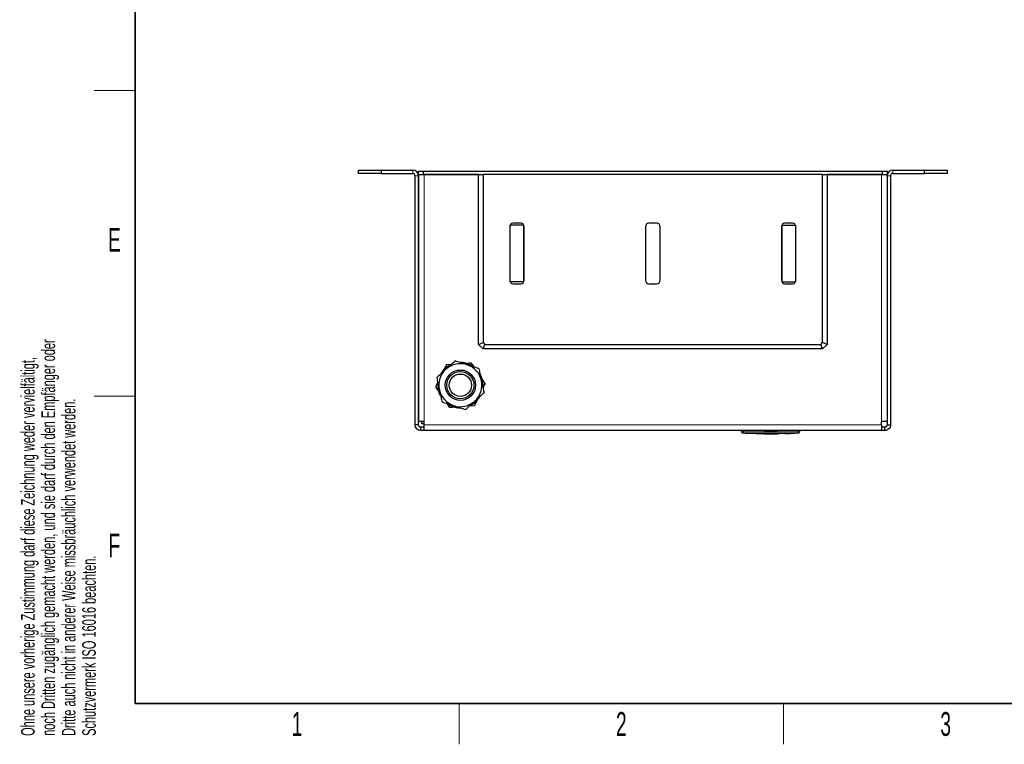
# Model space of a CAD drawing. Header units: millimetres. Extents: x 5 to 418, y 2 to 292.
# Tile 1 of 7: x 9 to 154, y 6 to 113. Entities that reach past the tile are written whole.
import ezdxf

# ---------------------------------------------------------------- set-up
doc = ezdxf.new("R2010")
doc.units = ezdxf.units.MM
doc.layers.add('SLD-0', color=7, linetype='Continuous')
doc.styles.add('SLDTEXTSTYLE0', font='TXT', dxfattribs={"width": 0.605})

msp = doc.modelspace()

# ---------------------------------------------------------------- linework, layer by layer
at = {"color": 7, "linetype": 'Continuous', "lineweight": 25}
for p, q in [((58.9065, 90.0271), (58.9065, 90.5271)), ((58.9065, 90.5271), (62.2398, 90.5271)), ((62.2398, 90.0271), (58.9065, 90.0271)), ((62.2398, 90.5271), (62.2398, 90.0271)), ((62.2398, 90.5271), (66.9065, 90.5271)), ((62.2398, 90.0271), (66.9065, 90.0271)), ((67.7398, 89.8605), (67.7398, 90.3605)), ((67.7398, 90.3605), (68.4065, 90.3605)), ((68.4065, 90.3605), (68.4065, 89.8605)), ((68.4065, 90.3605), (136.0731, 90.3605)), ((136.0731, 89.8605), (136.0731, 90.3605)), ((136.0731, 90.3605), (136.7398, 90.3605)), ((136.7398, 90.3605), (136.7398, 89.8605)), ((137.5731, 90.5271), (142.2398, 90.5271)), ((137.5731, 90.0271), (142.2398, 90.0271)), ((142.2398, 90.0271), (142.2398, 90.5271)), ((142.2398, 90.5271), (145.5731, 90.5271)), ((145.5731, 90.0271), (142.2398, 90.0271)), ((145.5731, 90.5271), (145.5731, 90.0271)), ((67.2398, 53.0271), (67.2398, 89.6938)), ((67.7834, 89.8605), (67.7398, 89.8605)), ((67.7398, 53.0271), (67.7398, 89.6938)), ((67.7565, 89.8605), (67.7565, 53.5271)), ((67.7834, 89.8605), (68.3795, 89.8605)), ((68.4065, 89.8605), (68.3795, 89.8605)), ((68.4065, 89.8605), (76.5731, 89.8605)), ((76.5731, 89.8605), (68.5898, 89.8605)), ((76.5731, 64.8605), (76.5731, 89.8605)), ((76.5731, 89.8605), (77.2398, 89.8605)), ((77.2398, 89.8605), (77.2398, 65.1366)), ((127.2398, 89.8605), (77.2398, 89.8605)), ((127.2398, 65.1366), (127.2398, 89.8605)), ((127.2398, 89.8605), (127.9065, 89.8605)), ((127.9065, 89.8605), (127.9065, 64.8605)), ((127.9065, 89.8605), (136.0731, 89.8605)), ((135.8898, 89.8605), (127.9065, 89.8605)), ((136.1001, 89.8605), (136.0731, 89.8605)), ((136.1001, 89.8605), (136.6961, 89.8605)), ((136.7398, 89.8605), (136.6961, 89.8605)), ((136.7231, 89.8605), (136.7231, 53.5271)), ((136.7398, 89.6938), (136.7398, 53.0271)), ((137.2398, 89.6938), (137.2398, 53.0271)), ((67.7565, 85.6855), (67.7398, 85.6855)), ((136.7398, 85.6855), (136.7231, 85.6855)), ((67.7398, 84.7021), (67.7565, 84.7021)), ((136.7231, 84.7021), (136.7398, 84.7021)), ((82.8065, 82.6938), (81.6731, 82.6938)), ((102.8065, 82.6938), (101.6731, 82.6938)), ((122.8065, 82.6938), (121.6731, 82.6938)), ((81.1731, 82.1938), (81.1731, 74.2938)), ((83.2398, 82.4105), (81.2398, 82.4105)), ((81.2398, 74.0771), (81.2398, 82.4105)), ((83.2398, 74.0771), (83.2398, 82.4105)), ((83.2571, 82.4105), (83.2398, 82.4105)), ((83.3065, 74.2938), (83.3065, 82.1938)), ((101.1731, 82.1938), (101.1731, 74.2938)), ((103.3065, 74.2938), (103.3065, 82.1938)), ((121.1731, 82.1938), (121.1731, 74.2938)), ((121.2225, 82.4105), (121.2398, 82.4105)), ((121.2398, 82.4105), (121.2398, 74.0771)), ((121.2398, 82.4105), (123.2398, 82.4105)), ((123.2398, 82.4105), (123.2398, 74.0771)), ((123.3065, 74.2938), (123.3065, 82.1938)), ((83.2398, 74.0771), (81.2398, 74.0771)), ((83.2571, 74.0771), (83.2398, 74.0771)), ((121.2225, 74.0771), (121.2398, 74.0771)), ((121.2398, 74.0771), (123.2398, 74.0771)), ((81.6731, 73.7938), (82.8065, 73.7938)), ((101.6731, 73.7938), (102.8065, 73.7938)), ((121.6731, 73.7938), (122.8065, 73.7938)), ((67.7565, 72.3521), (67.7398, 72.3521)), ((67.7398, 71.3688), (67.7565, 71.3688)), ((136.7398, 72.3521), (136.7231, 72.3521)), ((136.7231, 71.3688), (136.7398, 71.3688)), ((76.5731, 64.8605), (77.2398, 65.1366)), ((77.2398, 64.1938), (76.5731, 64.8605)), ((77.2398, 65.1366), (77.5159, 64.8605)), ((77.2398, 64.1938), (77.5159, 64.8605)), ((127.2398, 64.1938), (77.2398, 64.1938)), ((77.5159, 64.8605), (126.9636, 64.8605)), ((126.9636, 64.8605), (127.2398, 65.1366)), ((127.2398, 64.1938), (126.9636, 64.8605)), ((127.9065, 64.8605), (127.2398, 65.1366)), ((127.9065, 64.8605), (127.2398, 64.1938)), ((71.8499, 61.8839), (72.5844, 61.9381)), ((75.9107, 61.5443), (75.4966, 62.1532)), ((67.7565, 59.0188), (67.7398, 59.0188)), ((67.7398, 58.0355), (67.7565, 58.0355)), ((70.2598, 58.5912), (70.7112, 57.9275)), ((136.7398, 59.0188), (136.7231, 59.0188)), ((136.7231, 58.0355), (136.7398, 58.0355)), ((71.9022, 56.1767), (72.3163, 55.5678)), ((75.963, 55.837), (75.2286, 55.7828)), ((67.7398, 53.0271), (67.2398, 53.0271)), ((68.5898, 53.5271), (67.7565, 53.5271)), ((68.0731, 52.1938), (68.0731, 52.6938)), ((68.5898, 52.6938), (68.0731, 52.6938)), ((68.5898, 52.1938), (68.0731, 52.1938)), ((68.2398, 53.1938), (68.2398, 53.5271)), ((68.5898, 53.1938), (68.2398, 53.1938)), ((68.5898, 53.0271), (68.5898, 53.5271)), ((68.5898, 52.1938), (68.5898, 53.0271)), ((135.8898, 52.1938), (68.5898, 52.1938)), ((115.2398, 52.1938), (115.2398, 52.0898)), ((123.9065, 52.1938), (123.9065, 52.0898)), ((135.8898, 53.0271), (135.8898, 53.5271)), ((136.7231, 53.5271), (135.8898, 53.5271)), ((135.8898, 53.0271), (135.8898, 52.1938)), ((136.4065, 52.6938), (135.8898, 52.6938)), ((136.4065, 52.1938), (135.8898, 52.1938)), ((136.4065, 52.1938), (136.4065, 52.6938)), ((136.7398, 53.0271), (137.2398, 53.0271)), ((115.4085, 51.8497), (115.8696, 51.8231)), ((115.8245, 51.8171), (116.5804, 51.7912)), ((115.8697, 51.8389), (116.6028, 51.8162)), ((115.8697, 51.8323), (115.8697, 51.8389)), ((116.6028, 51.8095), (115.8697, 51.8323)), ((116.6028, 51.8095), (116.6028, 51.8162)), ((116.6028, 51.7803), (116.6028, 51.7993)), ((117.4371, 51.7881), (116.6028, 51.7803)), ((116.6287, 51.7872), (117.4371, 51.7948)), ((116.6501, 51.7889), (117.6263, 51.7555)), ((117.4371, 51.7948), (120.6362, 51.7765)), ((117.4371, 51.7881), (117.4371, 51.7948)), ((120.6362, 51.7698), (117.4371, 51.7881)), ((117.4371, 51.7363), (117.6258, 51.7406)), ((117.6227, 51.7333), (118.3115, 51.7102)), ((118.3115, 51.708), (118.3115, 51.7646)), ((119.1414, 51.7117), (120.6362, 51.7201)), ((119.1414, 51.6937), (119.1414, 51.7117)), ((120.868, 51.7085), (119.1414, 51.6937)), ((119.1414, 51.7004), (119.8889, 51.7068)), ((120.6362, 51.7698), (120.6362, 51.7765)), ((120.8479, 51.7312), (123.191, 51.8149)), ((120.868, 51.7795), (122.6312, 51.8187)), ((122.6312, 51.8121), (120.868, 51.7728)), ((120.868, 51.7728), (120.868, 51.7795)), ((120.868, 51.7346), (120.868, 51.7085)), ((122.2612, 51.7708), (121.6809, 51.7481)), ((122.2612, 51.7673), (121.6809, 51.7418)), ((121.6809, 51.7352), (122.2612, 51.7606)), ((122.2612, 51.7592), (121.6809, 51.7334)), ((121.6809, 51.7481), (121.6809, 51.7352)), ((122.4472, 51.7735), (122.4472, 51.7801)), ((122.4737, 51.7732), (122.4737, 51.7798)), ((123.2401, 51.8121), (123.0503, 51.8013)), ((123.2176, 51.8238), (123.7377, 51.8497)), ((123.2391, 51.8169), (123.2401, 51.8176)), ((123.2401, 51.8176), (123.2401, 51.8243)), ((123.2401, 51.8121), (123.2401, 51.8188))]:
    msp.add_line(p, q, dxfattribs=at)
at = {"color": 7, "linetype": 'Continuous', "lineweight": 18}
for p, q in [((66.9065, 90.0271), (66.9065, 90.5271)), ((137.5731, 90.0271), (137.5731, 90.5271)), ((67.2398, 89.6938), (67.7398, 89.6938)), ((67.7565, 89.5271), (67.7398, 89.5271)), ((68.5898, 89.8605), (68.5898, 53.5271)), ((135.8898, 53.5271), (135.8898, 89.8605)), ((136.7231, 89.5271), (136.7398, 89.5271)), ((137.2398, 89.6938), (136.7398, 89.6938)), ((135.8898, 53.0271), (68.5898, 53.0271)), ((115.5731, 52.1938), (115.5731, 52.0898)), ((123.5731, 52.1938), (123.5731, 52.0898)), ((115.5731, 52.0898), (115.5703, 51.8565)), ((122.2612, 51.7606), (122.2612, 51.7673)), ((122.6312, 51.8121), (122.6312, 51.8187)), ((123.5731, 52.0898), (123.576, 51.8565))]:
    msp.add_line(p, q, dxfattribs=at)
at = {"color": 7, "linetype": 'Continuous', "lineweight": 25, "flags": 128}
for points in [[(67.7565, 89.693), (67.7558, 89.6897), (67.7398, 89.5271)], [(136.7398, 89.5271), (136.7238, 89.6897), (136.7231, 89.693)]]:
    msp.add_lwpolyline(points, dxfattribs=at)
at = {"color": 7, "linetype": 'Continuous', "lineweight": 25}
for radius in [2.2311, 2, 1.6422]:
    msp.add_circle((73.9065, 58.8605), radius, dxfattribs=at)
for centre, radius, start, end in [((66.9065, 89.6938), 0.8333, 360, 90), ((66.9065, 89.6938), 0.3333, 360, 90), ((137.5731, 89.6938), 0.8333, 90, 180), ((137.5731, 89.6938), 0.3333, 90, 180), ((81.6731, 82.1938), 0.5, 90, 180), ((82.8065, 82.1938), 0.5, 360, 90), ((101.6731, 82.1938), 0.5, 90, 180), ((102.8065, 82.1938), 0.5, 0, 90), ((121.6731, 82.1938), 0.5, 90, 180), ((122.8065, 82.1938), 0.5, 0, 90), ((81.6731, 74.2938), 0.5, 180, 270), ((82.8065, 74.2938), 0.5, 270, 0), ((101.6731, 74.2938), 0.5, 180, 270), ((102.8065, 74.2938), 0.5, 270, 0), ((121.6731, 74.2938), 0.5, 180, 270), ((122.8065, 74.2938), 0.5, 270, 0), ((73.9065, 58.8605), 3.1667, 132.271544, 192.271544), ((73.9065, 58.8605), 3.3333, 117.100655, 148.164657), ((73.9065, 58.8605), 3.1667, 72.271544, 132.271544), ((73.9065, 58.8605), 3.3333, 56.907968, 87.861718), ((73.9065, 58.8605), 3.1667, 12.271544, 72.271544), ((73.9065, 58.8605), 3.1667, 312.271544, 12.271544), ((73.9065, 58.8605), 3.3333, 357.473564, 29.982115), ((73.9065, 58.8605), 3.3333, 174.17954, 207.051654), ((73.9065, 58.8605), 3.1667, 192.271544, 252.271544), ((73.9065, 58.8605), 3.3333, 296.82036, 328.579882), ((73.9065, 58.8605), 3.3333, 235.633105, 267.492695), ((73.9065, 58.8605), 3.1667, 252.271544, 312.271544), ((115.4731, 52.0794), 0.2333, 179.998299, 266.658505), ((123.6731, 52.0794), 0.2333, 273.30809, 0.001716)]:
    msp.add_arc(centre, radius, start, end, dxfattribs=at)
at = {"color": 7, "linetype": 'Continuous', "lineweight": 18}
for centre, start, end in [((115.4731, 52.0898), 180.001948, 269.009929), ((123.6731, 52.0898), 270.990082, 359.998052)]:
    msp.add_arc(centre, 0.2333, start, end, dxfattribs=at)
at = {"color": 7, "linetype": 'Continuous', "lineweight": 25}
for points, knots in [([(71.7764, 61.2037), (71.8085, 61.2328), (71.9457, 61.3576), (72.1885, 61.5783), (72.6109, 61.9622), (72.9213, 62.2444), (73.1293, 62.4335)], [0, 0, 0, 0, 0.07007027, 0.29986903, 0.53092964, 1, 1, 1, 1]), ([(74.8707, 61.8767), (74.8294, 61.8899), (74.6528, 61.9464), (74.3403, 62.0463), (73.7966, 62.2201), (73.397, 62.3479), (73.1293, 62.4335)], [0, 0, 0, 0, 0.07007027, 0.29986903, 0.53092964, 1, 1, 1, 1]), ([(70.4236, 59.9739), (70.6433, 60.1736), (71.0867, 60.5767), (71.5451, 60.9934), (71.7764, 61.2037)], [0, 0, 0, 0, 0.49545796, 1, 1, 1, 1]), ([(71.8499, 61.8839), (71.7919, 61.7636), (71.6524, 61.4748), (71.5093, 61.1786), (71.4259, 61.0057)], [0, 0, 0, 0, 0.41635201, 1, 1, 1, 1]), ([(74.583, 62.0857), (74.6057, 62.0874), (74.9153, 62.1102), (75.217, 62.1325), (75.4966, 62.1532)], [0, 0, 0, 0, 0.07337609, 1, 1, 1, 1]), ([(76.6122, 61.32), (76.3294, 61.4104), (75.903, 61.5468), (75.3173, 61.734), (75.0199, 61.8291), (74.8707, 61.8767)], [0, 0, 0, 0, 0.49525132, 0.7468182, 1, 1, 1, 1]), ([(76.6122, 61.32), (76.6406, 61.1894), (76.7179, 60.8341), (76.8474, 60.2387), (76.9494, 59.7696), (77.0008, 59.5335)], [0, 0, 0, 0, 0.22409136, 0.60954611, 1, 1, 1, 1]), ([(70.4236, 59.9739), (70.452, 59.8433), (70.5292, 59.488), (70.6588, 58.8926), (70.7608, 58.4235), (70.8121, 58.1874)], [0, 0, 0, 0, 0.22409136, 0.60954611, 1, 1, 1, 1]), ([(77.5531, 59.1297), (77.3865, 59.3746), (77.2026, 59.6449), (77.0137, 59.9227), (76.9959, 59.9488)], [0, 0, 0, 0, 0.905723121, 1, 1, 1, 1]), ([(77.0008, 59.5335), (77.0326, 59.3872), (77.114, 59.013), (77.2446, 58.4126), (77.3409, 57.9697), (77.3894, 57.747)], [0, 0, 0, 0, 0.24215467, 0.61900458, 1, 1, 1, 1]), ([(70.5801, 59.2543), (70.5729, 59.2394), (70.4641, 59.0142), (70.3585, 58.7955), (70.2598, 58.5912)], [0, 0, 0, 0, 0.06618066, 1, 1, 1, 1]), ([(70.8121, 58.1874), (70.844, 58.041), (70.9254, 57.6669), (71.056, 57.0665), (71.1523, 56.6236), (71.2007, 56.4009)], [0, 0, 0, 0, 0.24215467, 0.61900458, 1, 1, 1, 1]), ([(77.5531, 59.1297), (77.4951, 59.0096), (77.3896, 58.7913), (77.2815, 58.5673), (77.2328, 58.4666)], [0, 0, 0, 0, 0.55013302, 1, 1, 1, 1]), ([(76.3757, 56.6917), (76.3376, 56.6127), (76.1977, 56.3231), (76.0618, 56.0417), (75.963, 55.837)], [0, 0, 0, 0, 0.27253674, 1, 1, 1, 1]), ([(77.3894, 57.747), (77.1696, 57.5473), (76.7262, 57.1442), (76.2678, 56.7275), (76.0365, 56.5172)], [0, 0, 0, 0, 0.49545796, 1, 1, 1, 1]), ([(71.2007, 56.4009), (71.4835, 56.3105), (71.91, 56.1742), (72.4956, 55.9869), (72.793, 55.8919), (72.9422, 55.8442)], [0, 0, 0, 0, 0.49525132, 0.7468182, 1, 1, 1, 1]), ([(73.2299, 55.6352), (73.2072, 55.6335), (72.8976, 55.6107), (72.5959, 55.5884), (72.3163, 55.5678)], [0, 0, 0, 0, 0.07337609, 1, 1, 1, 1]), ([(72.9422, 55.8442), (72.9835, 55.831), (73.1601, 55.7745), (73.4726, 55.6746), (74.0163, 55.5008), (74.4159, 55.373), (74.6836, 55.2875)], [0, 0, 0, 0, 0.07007027, 0.29986903, 0.53092964, 1, 1, 1, 1]), ([(76.0365, 56.5172), (76.0044, 56.4881), (75.8672, 56.3633), (75.6244, 56.1427), (75.202, 55.7587), (74.8916, 55.4765), (74.6836, 55.2875)], [0, 0, 0, 0, 0.07007027, 0.29986903, 0.53092964, 1, 1, 1, 1]), ([(136.7398, 53.0271), (136.7305, 52.9671), (136.7159, 52.8721), (136.628, 52.7714), (136.5301, 52.7078), (136.4503, 52.6988), (136.4065, 52.6938)], [0, 0, 0, 0, 0.342891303, 0.543204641, 0.749287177, 1, 1, 1, 1]), ([(137.2398, 53.0271), (137.2268, 52.9159), (137.2007, 52.6933), (137.0008, 52.4143), (136.7233, 52.2281), (136.5093, 52.2049), (136.4065, 52.1938)], [0, 0, 0, 0, 0.25469201, 0.50958384, 0.76447681, 1, 1, 1, 1]), ([(115.2398, 52.0806), (115.2398, 52.0803), (115.2398, 52.0794), (115.2398, 52.0856), (115.2398, 52.0898)], [0, 0, 0, 0, 0.31878402, 1, 1, 1, 1]), ([(118.3123, 51.7321), (118.7488, 51.7081), (119.4844, 51.6677), (120.22, 51.7045), (120.5191, 51.7194)], [0, 0, 0, 0, 0.59328501, 1, 1, 1, 1]), ([(122.2612, 51.7606), (122.2822, 51.7617), (122.3241, 51.7638), (122.3798, 51.7671), (122.4221, 51.7701), (122.4462, 51.7725), (122.4495, 51.7742), (122.4315, 51.775), (122.3943, 51.7748), (122.3422, 51.7737), (122.2949, 51.7722), (122.2677, 51.771), (122.2612, 51.7708)], [0, 0, 0, 0, 0.10757797, 0.21515507, 0.32274136, 0.43026461, 0.53768061, 0.64498658, 0.75221303, 0.85941075, 0.96664052, 1, 1, 1, 1]), ([(122.4472, 51.7743), (122.4555, 51.7743), (122.4742, 51.7742), (122.4759, 51.7728), (122.4561, 51.7706), (122.4137, 51.7675), (122.3543, 51.764), (122.3001, 51.7611), (122.2687, 51.7596), (122.2612, 51.7592)], [0, 0, 0, 0, 0.12864989, 0.29232313, 0.45606677, 0.61994562, 0.78398951, 0.94817375, 1, 1, 1, 1]), ([(122.6312, 51.8187), (122.6996, 51.8204), (122.8365, 51.8238), (123.0189, 51.8259), (123.1566, 51.8268), (123.2297, 51.8264), (123.2371, 51.8249), (123.2401, 51.8243)], [0, 0, 0, 0, 0.21462852, 0.42925656, 0.64389477, 0.8585349, 1, 1, 1, 1]), ([(123.2401, 51.8176), (123.2334, 51.8185), (123.2199, 51.8201), (123.115, 51.8199), (122.9606, 51.8186), (122.7894, 51.8162), (122.6762, 51.8133), (122.6312, 51.8121)], [0, 0, 0, 0, 0.21458998, 0.42917873, 0.64379751, 0.85844062, 1, 1, 1, 1]), ([(123.3574, 51.822), (123.3577, 51.8214), (123.3586, 51.8198), (123.2835, 51.815), (123.2401, 51.8121)], [0, 0, 0, 0, 0.42258421, 1, 1, 1, 1]), ([(123.9065, 52.0898), (123.9065, 52.0859), (123.9065, 52.0797), (123.9065, 52.0804), (123.9065, 52.0806)], [0, 0, 0, 0, 0.63779561, 1, 1, 1, 1])]:
    msp.add_open_spline(points, degree=3, knots=knots, dxfattribs=at)
for points in [[(68.0731, 52.1938), (67.9639, 52.2063), (67.7455, 52.2314), (67.4701, 52.4241), (67.2774, 52.6995), (67.2523, 52.9179), (67.2398, 53.0271)], [(68.0731, 52.6938), (68.0294, 52.6988), (67.9421, 52.7088), (67.8319, 52.7859), (67.7548, 52.8961), (67.7448, 52.9834), (67.7398, 53.0271)]]:
    msp.add_open_spline(points, degree=3, dxfattribs=at)
at = {"color": 7, "linetype": 'Continuous', "lineweight": 18}
for points, knots in [([(115.2398, 52.0898), (115.2435, 52.0899), (115.2508, 52.0902), (115.3083, 52.0903), (115.3929, 52.0903), (115.4866, 52.0901), (115.5485, 52.0899), (115.5731, 52.0898)], [0, 0, 0, 0, 0.21467278, 0.42935247, 0.64402667, 0.85869575, 1, 1, 1, 1]), ([(115.4691, 51.8565), (115.4648, 51.8525), (115.4585, 51.8465), (115.4595, 51.8474), (115.4597, 51.8477)], [0, 0, 0, 0, 0.68102564, 1, 1, 1, 1]), ([(115.5703, 51.8565), (115.5629, 51.8566), (115.5442, 51.8568), (115.516, 51.857), (115.4904, 51.857), (115.4728, 51.8569), (115.4703, 51.8567), (115.4691, 51.8565)], [0, 0, 0, 0, 0.14056698, 0.35532785, 0.57084385, 0.7860438, 1, 1, 1, 1]), ([(123.576, 51.8565), (122.2416, 51.8447), (119.573, 51.821), (116.9045, 51.8447), (115.5703, 51.8565)], [0, 0, 0, 0, 0.50003904, 1, 1, 1, 1]), ([(115.5731, 52.0898), (116.9064, 52.0769), (119.573, 52.0512), (122.2397, 52.0769), (123.5731, 52.0898)], [0, 0, 0, 0, 0.49996096, 1, 1, 1, 1]), ([(123.5731, 52.0898), (123.6106, 52.0899), (123.6855, 52.0902), (123.7854, 52.0903), (123.8608, 52.0903), (123.9008, 52.0901), (123.9048, 52.0899), (123.9065, 52.0898)], [0, 0, 0, 0, 0.214672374, 0.429352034, 0.64402618, 0.858695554, 1, 1, 1, 1]), ([(123.6772, 51.8565), (123.6766, 51.8566), (123.6751, 51.8568), (123.6628, 51.857), (123.6399, 51.857), (123.6098, 51.8569), (123.5872, 51.8566), (123.576, 51.8565)], [0, 0, 0, 0, 0.140656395, 0.355502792, 0.571031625, 0.786170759, 1, 1, 1, 1]), ([(123.6865, 51.8477), (123.6867, 51.8475), (123.6874, 51.8468), (123.6812, 51.8528), (123.6772, 51.8565)], [0, 0, 0, 0, 0.36210443, 1, 1, 1, 1])]:
    msp.add_open_spline(points, degree=3, knots=knots, dxfattribs=at)
at = {"layer": 'SLD-0', "lineweight": 35}
for p, q in [((26, 282.5), (26, 12)), ((26, 12), (408, 12))]:
    msp.add_line(p, q, dxfattribs=at)
at = {"layer": 'SLD-0', "lineweight": 18}
for p, q in [((20, 102.25), (26, 102.25)), ((20, 57.25), (26, 57.25)), ((73.75, 6), (73.75, 12)), ((121.5, 6), (121.5, 12))]:
    msp.add_line(p, q, dxfattribs=at)

# ---------------------------------------------------------------- texts
at = {"layer": 'SLD-0', "char_height": 2, "attachment_point": 1, "rotation": 90, "style": 'SLDTEXTSTYLE0'}
for s, insert in [('noch Dritten zugänglich gemacht werden, und sie darf durch den Empfänger oder', (12.2299, 7.2381)), ('Ohne unsere vorherige Zustimmung darf diese Zeichnung weder vervielfältigt,', (9.2299, 7.2381)), ('Dritte auch nicht in anderer Weise missbräuchlich verwendet werden.', (15.2299, 7.2381)), ('Schutzvermerk ISO 16016 beachten.', (18.2299, 7.2381))]:
    msp.add_mtext(s, dxfattribs=dict(at, insert=insert))
at = {"layer": 'SLD-0', "char_height": 3.5, "attachment_point": 2, "style": 'SLDTEXTSTYLE0'}
for s, insert in [('E', (22.9816, 82.0011)), ('F', (22.9536, 37.0011)), ('1', (49.8527, 10.743)), ('2', (97.6027, 10.743)), ('3', (145.3527, 10.743))]:
    msp.add_mtext(s, dxfattribs=dict(at, insert=insert))

doc.saveas('drawing.dxf')
